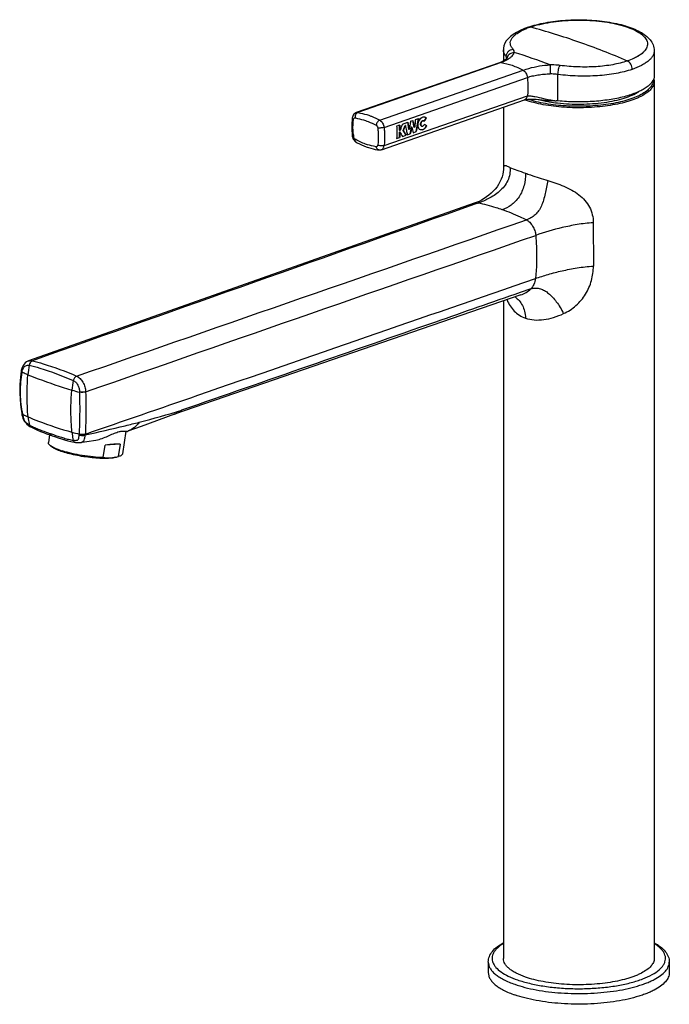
# Model space of a CAD drawing. Header units: millimetres. Extents: x -115 to 392, y -213 to 385.
# Tile 1 of 4: x -115 to 58, y -213 to 49. Entities that reach past the tile are written whole.
import ezdxf

# ---------------------------------------------------------------- set-up
doc = ezdxf.new("R2010")
doc.units = ezdxf.units.MM
doc.header["$LTSCALE"] = 23.1
doc.layers.get('0').update_dxf_attribs({"linetype": 'CONTINUOUS'})

msp = doc.modelspace()

# ---------------------------------------------------------------- linework, layer by layer
at = {"color": 7, "linetype": 'CONTINUOUS'}
for p, q in [((20.32, 46.58), (20.32, 46.58)), ((13.74, 40.58), (13.74, 37.61)), ((53.74, 40.32), (53.74, 33.72)), ((12.73, 37.15), (-25.27, 23.91)), ((53.74, 32.17), (53.74, -200.46)), ((-18.59, 14.08), (19.38, 27.32)), ((13.74, 25.36), (13.74, 9.11)), ((-26.33, 22.51), (-26.33, 22.51)), ((-13.01, 20.88), (-11.63, 21.37)), ((-11.3, 19.48), (-11.63, 21.37)), ((-10.89, 21.62), (-10.29, 21.83)), ((-9.9, 19.97), (-10.29, 21.83)), ((-9.59, 22.08), (-8.79, 22.36)), ((-9.36, 18.88), (-8.79, 22.36)), ((-7.43, 21.76), (-7.36, 21.74)), ((-7.26, 21.68), (-6.69, 22.47)), ((-6.64, 22.45), (-6.69, 22.47)), ((-14.55, 20.35), (-13.76, 20.63)), ((-13.76, 19.22), (-13.76, 20.63)), ((-13.69, 19.2), (-13.76, 19.22)), ((-13.76, 18.75), (-13.72, 18.76)), ((-13.76, 17.35), (-13.76, 18.75)), ((-13.69, 18.72), (-13.76, 18.75)), ((-13.65, 18.74), (-13.72, 18.76)), ((-13.69, 19.2), (-13.65, 19.21)), ((-13.69, 18.72), (-13.65, 18.74)), ((-12.84, 19.17), (-12.29, 20.49)), ((-12.07, 17.93), (-12.84, 19.17)), ((-12.77, 19.15), (-12.84, 19.17)), ((-12.24, 20.47), (-12.29, 20.49)), ((-11.76, 18.04), (-10.94, 18.33)), ((-11.23, 19.46), (-11.3, 19.48)), ((-11.23, 19.46), (-11.2, 19.47)), ((-10.94, 18.33), (-10.61, 20.08)), ((-10.61, 20.08), (-10.57, 20.1)), ((-10.54, 20.06), (-10.61, 20.08)), ((-10.5, 20.07), (-10.57, 20.1)), ((-10.54, 20.06), (-10.5, 20.07)), ((-10.18, 18.59), (-9.36, 18.88)), ((-9.84, 19.94), (-9.9, 19.97)), ((-9.84, 19.94), (-9.81, 19.95)), ((-7.92, 20.35), (-7.86, 20.32)), ((-6.58, 20.44), (-6.63, 20.46)), ((-26.33, 17.72), (-26.33, 17.72)), ((-25.31, 16.1), (-25.31, 16.1)), ((-14.55, 17.07), (-13.76, 17.35)), ((-13.04, 17.59), (-12.07, 17.93)), ((-19.32, 14.02), (-19.32, 14.02)), ((6.04, -0.14), (-112.13, -41.95)), ((18.41, -24.46), (-73.47, -56.06)), ((13.74, -26.07), (13.74, -200.46)), ((-114.09, -44.57), (-114.1, -44.64)), ((-114.07, -44.46), (-114.09, -44.57)), ((-113.98, -55.93), (-113.97, -55.98)), ((-113.97, -55.98), (-113.95, -56.09)), ((-113.95, -56.09), (-113.92, -56.21)), ((-113.92, -56.21), (-113.91, -56.28)), ((-82.2, -59.26), (-73.38, -56.03)), ((-73.51, -56.08), (-73.51, -56.08)), ((-111.63, -59.42), (-111.63, -59.42)), ((-85.7, -60.51), (-82.2, -59.26)), ((-106.59, -61.55), (-106.9, -63.63)), ((-86.34, -60.59), (-87.26, -66.62)), ((-86.03, -60.63), (-85.7, -60.51)), ((-105.77, -64.88), (-106.35, -64.45)), ((-92.37, -67.6), (-91.87, -64.31)), ((-87.85, -64.04), (-91.87, -64.31)), ((-87.85, -64.04), (-88.35, -67.33)), ((-88.02, -67.24), (-88.35, -67.33)), ((9.74, -201.4), (9.74, -204.21)), ((57.74, -201.4), (57.74, -204.21))]:
    msp.add_line(p, q, dxfattribs=at)
at = {"color": 9, "linetype": 'CONTINUOUS'}
for p, q in [((20.84, 46.58), (20.86, 46.59)), ((13.15, 37.19), (-24.84, 23.94)), ((14.52, 38.79), (14.52, 38.16)), ((-19.02, 21.91), (18.98, 35.16)), ((28.22, 27.02), (28.22, 34.02)), ((-17.89, 20.01), (20.11, 33.25)), ((-17.89, 15.17), (20.11, 28.41)), ((7.06, -0.08), (6.14, -0.4)), ((37.59, -5.28), (37.62, -16.78)), ((21.03, -22.83), (18.18, -23.82)), ((-111.98, -43.09), (-111.96, -43.09)), ((-111.11, -41.91), (-111.09, -41.91)), ((-99.44, -45.97), (-99.42, -45.98)), ((-100.33, -47.15), (-100.31, -47.16))]:
    msp.add_line(p, q, dxfattribs=at)
at = {"color": 7, "linetype": 'CONTINUOUS'}
for points in [[(20.32, 46.58), (19.33, 46.21), (18.19, 45.71), (17.19, 45.2), (16.33, 44.66), (15.6, 44.11), (15, 43.53), (14.52, 42.93), (14.15, 42.3), (13.9, 41.64), (13.76, 40.98), (13.74, 40.57)], [(14.78, 38.45), (14.79, 38.46), (14.79, 38.47), (14.77, 38.44), (14.73, 38.38), (14.65, 38.29), (14.54, 38.17), (14.39, 38.04), (14.2, 37.89), (13.96, 37.73), (13.67, 37.57), (13.33, 37.39), (12.93, 37.23), (12.73, 37.15)], [(19.39, 27.32), (19.87, 27.41), (20.43, 27.47), (21.07, 27.5), (21.75, 27.49), (22.48, 27.45), (23.23, 27.38), (23.99, 27.29), (24.67, 27.2)], [(-25.27, 23.91), (-25.44, 23.84), (-25.68, 23.69), (-25.89, 23.5), (-26.07, 23.26), (-26.2, 23), (-26.29, 22.71), (-26.33, 22.51)], [(-26.33, 22.51), (-26.38, 21.98), (-26.44, 21.06), (-26.46, 20.14), (-26.44, 19.2), (-26.38, 18.25), (-26.33, 17.72)], [(-26.33, 17.72), (-26.32, 17.64), (-26.26, 17.36), (-26.16, 17.08), (-26.03, 16.82), (-25.86, 16.58), (-25.67, 16.37), (-25.46, 16.19), (-25.31, 16.1)], [(-25.31, 16.1), (-25, 15.93), (-24.42, 15.63), (-23.83, 15.35), (-23.23, 15.09), (-22.63, 14.86), (-22.35, 14.76)], [(-22.35, 14.76), (-22.04, 14.65), (-21.43, 14.47), (-20.82, 14.31), (-20.21, 14.17), (-19.6, 14.06), (-19.32, 14.02)], [(-19.32, 14.02), (-19.28, 14.01), (-19.01, 14), (-18.74, 14.04), (-18.59, 14.09)], [(13.74, 9.11), (13.74, 8.85), (13.69, 8.25), (13.58, 7.6), (13.4, 6.92), (13.16, 6.23), (12.85, 5.55), (12.48, 4.89), (12.06, 4.25), (11.59, 3.64), (11.07, 3.06), (10.51, 2.51), (9.91, 2), (9.29, 1.54), (8.65, 1.11), (7.98, 0.72), (7.29, 0.37), (6.54, 0.05), (6.03, -0.14)], [(-112.13, -41.95), (-112.33, -42.03), (-112.69, -42.23), (-113.02, -42.49), (-113.32, -42.8), (-113.57, -43.16), (-113.79, -43.56), (-113.95, -43.99), (-114.07, -44.46)], [(-114.1, -44.64), (-114.31, -46.23), (-114.46, -48.23), (-114.5, -50.25), (-114.42, -52.27), (-114.23, -54.29), (-113.98, -55.93)], [(-113.91, -56.28), (-113.8, -56.72), (-113.65, -57.17), (-113.47, -57.6), (-113.23, -58.02), (-112.92, -58.41), (-112.57, -58.75), (-112.2, -59.05), (-111.8, -59.32), (-111.63, -59.42)], [(-111.63, -59.42), (-111.24, -59.63), (-110.52, -60), (-109.77, -60.33), (-109, -60.65), (-108.2, -60.96), (-107.36, -61.27), (-106.49, -61.58), (-105.86, -61.8)], [(-105.86, -61.8), (-105.24, -62.02), (-104.34, -62.32), (-103.45, -62.61), (-102.59, -62.88), (-101.74, -63.13), (-100.91, -63.35), (-100.1, -63.52), (-99.65, -63.59)], [(-99.66, -63.59), (-99.34, -63.62), (-99.04, -63.63), (-98.75, -63.63), (-98.58, -63.62)], [(-98.56, -63.61), (-96.68, -63.37), (-94.28, -62.95)]]:
    msp.add_lwpolyline(points, dxfattribs=at)
at = {"color": 9, "linetype": 'CONTINUOUS'}
for centre, radius, start, end in [((27.88, 26.35), 21.42, 109.2008, 112.219), ((-26.95, -131.37), 184.28, 70.77, 74.9617), ((-30.86, -142.6), 196.16, 66.7327, 70.7701), ((-40.89, -140.36), 189.21, 69.2584, 72.3073), ((13.67, 38.01), 1.16, 38.9091, 42.4382), ((16.43, 38.13), 1.69, 158.8204, 169.1058), ((27.38, 49.57), 23.65, 250.221, 250.7846), ((-4.13, 19.94), 22, 184.4049, 186.2391), ((-25.08, 16.5), 0.457, 234.8654, 240.6749), ((-90.92, -47.41), 21.47, 168.4143, 175.2716), ((-98.62, -47.31), 15.44, 170.9968, 171.2485), ((-79.29, -51.46), 21.47, 168.4143, 175.2716), ((-85.39, 0.35), 52.32, 252.9989, 255.3191), ((-68.69, -49.77), 29.97, 180.8185, 180.9543), ((-67.19, -49.55), 29.83, 181.135, 181.2633), ((-79.95, -50.09), 34.34, 188.89, 189.8125), ((-79.93, -50.08), 34.36, 189.8125, 190.089), ((-105.97, -41.59), 16.47, 241.7885, 243.168), ((-100.1, -53.75), 13.86, 189.7676, 189.983), ((-107.8, -55.11), 6.04, 189.9877, 191.9425), ((-105.54, -54.64), 8.35, 191.88, 194.6335), ((-147.2, 191.05), 257.44, 284.4746, 287.0875), ((-75.68, -49.75), 6.69, 289.6822, 291.7415), ((-75.72, -49.68), 6.76, 290.1638, 293.9196), ((-75.68, -49.74), 6.7, 291.7413, 292.4192), ((-173.57, 295.29), 364.96, 282.0929, 283.8016), ((-158.74, 234.56), 302.45, 283.8192, 284.5319), ((-59.23, 73.75), 142.97, 250.7769, 251.1903), ((-91.83, -29.6), 32.48, 254.2414, 257.7335), ((-105.82, -61.19), 7.09, 356.8788, 358.3847), ((-77.81, -61.98), 20.93, 178.2464, 178.3771), ((-104.38, -60.99), 7.29, 355.3635, 357.064), ((-76.32, -62.12), 20.79, 177.7772, 177.8996), ((-99.58, -62.99), 0.604, 259.1417, 262.6148)]:
    msp.add_arc(centre, radius, start, end, dxfattribs=at)
at = {"color": 7, "linetype": 'CONTINUOUS'}
for centre, radius, start, end in [((30.98, 58.31), 31.93, 255.5416, 258.5298), ((31.89, 62.62), 36.33, 258.4682, 259.3726), ((26.52, 10.03), 17.07, 84.5251, 85.8654), ((26.59, 10.83), 16.27, 84.2753, 84.5156), ((-7.35, 22.01), 0.792, 69.1242, 70.7827), ((-39.8, 18.95), 26.12, 0.5447, 1.3205), ((-38.9, 18.96), 25.21, 358.6597, 359.454), ((-34.71, 15.66), 23.78, 9.1808, 10.333), ((-30.11, 23.57), 19.89, 347.7654, 348.541), ((-38.11, 25.18), 28.04, 348.565, 349.4774), ((-33.38, 15.4), 23.98, 10.9295, 12.0671), ((-75.71, -49.7), 6.74, 289.0698, 289.3896), ((-98.86, -60.99), 2.64, 276.2837, 276.5603), ((-96.13, -43.06), 23.84, 250.8497, 252.8301), ((-91.28, -57.46), 10.3, 282.5655, 286.5419)]:
    msp.add_arc(centre, radius, start, end, dxfattribs=at)
for centre, major_axis, ratio, start_param, end_param in [((-20.68, 25.64), (18.72, 22.03), 0.453822, -1.373359, -1.33833), ((-25.79, 23.86), (9.18, 19.96), 0.628804, -1.517986, -1.453), ((-20.74, 25.62), (22.88, -11.55), 0.084319, 0.94697, 0.979237), ((-97.39, -67.14), (10.44, 2.7), 0.15236, 0.381405, 0.975428)]:
    msp.add_ellipse(centre, major_axis=major_axis, ratio=ratio, start_param=start_param, end_param=end_param, dxfattribs=at)
for points, knots in [([(20.32, 46.58), (21.04, 46.83), (22.56, 47.28), (25.85, 47.99), (30.31, 48.52), (35.79, 48.59), (40.32, 48.18), (43.73, 47.56), (46.03, 46.98), (48.1, 46.27), (49.91, 45.44), (51.43, 44.46), (52.67, 43.31), (53.39, 42.15), (53.69, 41.13), (53.74, 40.59), (53.74, 40.32)], [0, 0, 0, 0, 0.061877, 0.128844, 0.274002, 0.42603, 0.573939, 0.643116, 0.707658, 0.766853, 0.820462, 0.86893, 0.91362, 0.956714, 0.978146, 1, 1, 1, 1]), ([(53.74, 33.72), (53.74, 33.44), (53.64, 32.87), (53.22, 32.06), (52.53, 31.28), (51.61, 30.55), (50.45, 29.86), (49.07, 29.21), (47.49, 28.63), (45.06, 27.92), (41.68, 27.25), (37.32, 26.79), (32.78, 26.69), (29.73, 26.86), (28.22, 27.02)], [0, 0, 0, 0, 0.029175, 0.060959, 0.097288, 0.139281, 0.187421, 0.241758, 0.302044, 0.367826, 0.513267, 0.67201, 0.836819, 1, 1, 1, 1]), ([(53.63, 32.94), (53.65, 32.88), (53.71, 32.62), (53.74, 32.36), (53.74, 32.17)], [0, 0, 0, 0, 0.252417, 1, 1, 1, 1]), ([(28.14, 26.47), (30.2, 26.24), (34.31, 26.05), (39.37, 26.4), (43.18, 27.05), (45.68, 27.69), (47.82, 28.47), (49.09, 29.12), (49.63, 29.47)], [0, 0, 0, 0, 0.281521, 0.560224, 0.6894, 0.807364, 0.911488, 1, 1, 1, 1]), ([(19.81, 27.64), (19.78, 27.6), (19.66, 27.47), (19.51, 27.36), (19.38, 27.32)], [0, 0, 0, 0, 0.269709, 1, 1, 1, 1]), ([(20.11, 28.41), (20.08, 28.27), (20.03, 27.99), (19.89, 27.74), (19.81, 27.64)], [0, 0, 0, 0, 0.527484, 1, 1, 1, 1]), ([(24.67, 27.2), (24.8, 27.18), (25.05, 27.16), (25.56, 27.14), (26.21, 27.12), (26.98, 27.1), (27.49, 27.07), (27.75, 27.06)], [0, 0, 0, 0, 0.12215, 0.247178, 0.498724, 0.750274, 1, 1, 1, 1]), ([(25.19, 26.91), (25.43, 26.87), (26.41, 26.7), (27.4, 26.56), (28.14, 26.47)], [0, 0, 0, 0, 0.243654, 1, 1, 1, 1]), ([(-11.63, 21.36), (-11.6, 21.24), (-11.48, 20.77), (-11.38, 20.29), (-11.31, 19.93)], [0, 0, 0, 0, 0.253007, 1, 1, 1, 1]), ([(-10.89, 21.62), (-10.93, 21.26), (-11.01, 20.54), (-11.13, 19.82), (-11.2, 19.47)], [0, 0, 0, 0, 0.501666, 1, 1, 1, 1]), ([(-10.29, 21.83), (-10.26, 21.71), (-10.13, 21.24), (-10.01, 20.77), (-9.93, 20.41)], [0, 0, 0, 0, 0.253188, 1, 1, 1, 1]), ([(-9.58, 22.08), (-9.61, 21.72), (-9.66, 21.01), (-9.75, 20.3), (-9.81, 19.95)], [0, 0, 0, 0, 0.502171, 1, 1, 1, 1]), ([(-8.79, 22.35), (-8.84, 21.77), (-8.98, 20.6), (-9.22, 19.44), (-9.35, 18.88)], [0, 0, 0, 0, 0.503367, 1, 1, 1, 1]), ([(-7.68, 19.37), (-7.83, 19.31), (-8.07, 19.28), (-8.37, 19.39), (-8.63, 19.59), (-8.84, 20.01), (-8.91, 20.62), (-8.82, 21.29), (-8.57, 21.93), (-8.19, 22.45), (-7.84, 22.68), (-7.66, 22.74)], [0, 0, 0, 0, 0.10307, 0.150925, 0.199758, 0.309389, 0.441505, 0.589393, 0.739481, 0.878662, 1, 1, 1, 1]), ([(-8.13, 20.53), (-8.2, 20.66), (-8.23, 20.97), (-8.12, 21.34), (-7.94, 21.59), (-7.77, 21.72), (-7.6, 21.79), (-7.48, 21.78), (-7.43, 21.76)], [0, 0, 0, 0, 0.249466, 0.53407, 0.670988, 0.794617, 0.902784, 1, 1, 1, 1]), ([(-7.36, 21.74), (-7.43, 21.76), (-7.58, 21.77), (-7.79, 21.65), (-7.96, 21.45), (-8.09, 21.2), (-8.14, 20.92), (-8.13, 20.66), (-8.04, 20.44), (-7.92, 20.35), (-7.86, 20.32)], [0, 0, 0, 0, 0.102495, 0.21914, 0.354344, 0.501931, 0.649892, 0.785468, 0.90088, 1, 1, 1, 1]), ([(-7.66, 22.74), (-7.56, 22.78), (-7.36, 22.82), (-7.15, 22.78), (-7.06, 22.75)], [0, 0, 0, 0, 0.510307, 1, 1, 1, 1]), ([(-7.21, 21.63), (-7.22, 21.65), (-7.26, 21.69), (-7.32, 21.73), (-7.36, 21.74)], [0, 0, 0, 0, 0.259477, 1, 1, 1, 1]), ([(-7.06, 22.75), (-7.02, 22.74), (-6.86, 22.67), (-6.72, 22.55), (-6.64, 22.45)], [0, 0, 0, 0, 0.243762, 1, 1, 1, 1]), ([(-14.55, 20.35), (-14.51, 19.79), (-14.46, 18.7), (-14.51, 17.6), (-14.55, 17.07)], [0, 0, 0, 0, 0.506862, 1, 1, 1, 1]), ([(-13.75, 20.62), (-13.74, 20.53), (-13.72, 20.18), (-13.7, 19.82), (-13.69, 19.55)], [0, 0, 0, 0, 0.251278, 1, 1, 1, 1]), ([(-13.69, 18.38), (-13.69, 18.29), (-13.7, 17.94), (-13.73, 17.6), (-13.75, 17.34)], [0, 0, 0, 0, 0.252255, 1, 1, 1, 1]), ([(-13.01, 20.88), (-13.11, 20.6), (-13.31, 20.04), (-13.54, 19.49), (-13.65, 19.21)], [0, 0, 0, 0, 0.499201, 1, 1, 1, 1]), ([(-13.65, 18.74), (-13.54, 18.55), (-13.33, 18.17), (-13.13, 17.78), (-13.04, 17.59)], [0, 0, 0, 0, 0.508815, 1, 1, 1, 1]), ([(-12.77, 19.15), (-12.64, 18.95), (-12.4, 18.54), (-12.17, 18.13), (-12.06, 17.93)], [0, 0, 0, 0, 0.509347, 1, 1, 1, 1]), ([(-12.24, 20.47), (-12.14, 20.06), (-11.95, 19.26), (-11.82, 18.44), (-11.76, 18.04)], [0, 0, 0, 0, 0.509251, 1, 1, 1, 1]), ([(-10.5, 20.07), (-10.44, 19.82), (-10.32, 19.33), (-10.22, 18.83), (-10.18, 18.59)], [0, 0, 0, 0, 0.50713, 1, 1, 1, 1]), ([(-7.92, 20.35), (-7.97, 20.36), (-8.05, 20.41), (-8.11, 20.49), (-8.13, 20.53)], [0, 0, 0, 0, 0.479882, 1, 1, 1, 1]), ([(-7.86, 20.32), (-7.8, 20.3), (-7.67, 20.3), (-7.47, 20.39), (-7.3, 20.56), (-7.21, 20.7), (-7.17, 20.78)], [0, 0, 0, 0, 0.20189, 0.434426, 0.704238, 1, 1, 1, 1]), ([(-7.68, 19.37), (-7.57, 19.4), (-7.11, 19.64), (-6.79, 20.09), (-6.63, 20.46)], [0, 0, 0, 0, 0.222155, 1, 1, 1, 1]), ([(-6.58, 20.44), (-6.71, 20.19), (-7.01, 19.75), (-7.45, 19.44), (-7.68, 19.37)], [0, 0, 0, 0, 0.537104, 1, 1, 1, 1]), ([(-94.28, -62.95), (-93.72, -62.84), (-92.65, -62.54), (-91.14, -61.92), (-89.77, -61.28), (-88.7, -60.85), (-87.92, -60.65), (-87.44, -60.57), (-87.03, -60.54), (-86.69, -60.55), (-86.43, -60.58), (-86.25, -60.6), (-86.15, -60.62), (-86.09, -60.63), (-86.06, -60.63), (-86.04, -60.64), (-86.03, -60.63)], [0, 0, 0, 0, 0.195447, 0.384508, 0.562255, 0.718031, 0.78373, 0.840185, 0.887543, 0.926275, 0.956779, 0.979238, 0.987454, 0.993652, 0.997825, 1, 1, 1, 1]), ([(-106.35, -64.45), (-106.45, -64.38), (-106.6, -64.25), (-106.79, -64.05), (-106.9, -63.84), (-106.91, -63.7), (-106.9, -63.63)], [0, 0, 0, 0, 0.329479, 0.597988, 0.814817, 1, 1, 1, 1]), ([(-105.28, -65.06), (-105.48, -64.96), (-105.85, -64.78), (-106.2, -64.56), (-106.35, -64.45)], [0, 0, 0, 0, 0.548444, 1, 1, 1, 1]), ([(-103.54, -65.94), (-103.98, -65.78), (-104.61, -65.54), (-105.35, -65.16), (-105.64, -64.98), (-105.77, -64.88)], [0, 0, 0, 0, 0.574053, 0.806506, 1, 1, 1, 1]), ([(-103.95, -65.59), (-104.07, -65.54), (-104.52, -65.38), (-104.96, -65.2), (-105.28, -65.06)], [0, 0, 0, 0, 0.270026, 1, 1, 1, 1]), ([(-88.71, -67.47), (-88.87, -67.53), (-89.23, -67.62), (-90.11, -67.77), (-91.46, -67.85), (-93.3, -67.81), (-95.37, -67.65), (-97.54, -67.37), (-99.69, -66.98), (-101.7, -66.51), (-102.96, -66.14), (-103.54, -65.94)], [0, 0, 0, 0, 0.033963, 0.075102, 0.177346, 0.302012, 0.442401, 0.590684, 0.738502, 0.877512, 1, 1, 1, 1]), ([(-92.37, -67.6), (-93.27, -67.57), (-95.12, -67.44), (-97.9, -67.07), (-100.61, -66.55), (-102.35, -66.1), (-103.17, -65.84)], [0, 0, 0, 0, 0.245177, 0.507646, 0.766203, 1, 1, 1, 1]), ([(-89.04, -67.51), (-89.6, -67.64), (-90.71, -67.78), (-91.83, -67.7), (-92.37, -67.6)], [0, 0, 0, 0, 0.509963, 1, 1, 1, 1]), ([(-87.26, -66.62), (-87.27, -66.68), (-87.32, -66.81), (-87.49, -66.98), (-87.73, -67.12), (-87.92, -67.2), (-88.02, -67.24)], [0, 0, 0, 0, 0.185099, 0.401869, 0.670405, 1, 1, 1, 1]), ([(9.74, -201.4), (9.74, -201.15), (9.79, -200.65), (10.09, -199.66), (10.82, -198.49), (12.11, -197.29), (13.15, -196.62), (13.72, -196.3)], [0, 0, 0, 0, 0.111257, 0.222333, 0.454002, 0.71022, 1, 1, 1, 1]), ([(53.76, -196.29), (54.33, -196.61), (55.37, -197.28), (56.66, -198.49), (57.4, -199.66), (57.69, -200.65), (57.74, -201.15), (57.74, -201.4)], [0, 0, 0, 0, 0.289889, 0.545874, 0.77789, 0.888971, 1, 1, 1, 1]), ([(19.6, -205.39), (18.75, -205.1), (17.55, -204.61), (16.13, -203.79), (15.28, -203.18), (14.61, -202.53), (14.12, -201.86), (13.81, -201.17), (13.74, -200.69), (13.74, -200.46)], [0, 0, 0, 0, 0.33454, 0.479047, 0.608079, 0.722353, 0.823527, 0.914573, 1, 1, 1, 1]), ([(53.74, -200.46), (53.74, -200.64), (53.71, -200.99), (53.47, -201.7), (52.87, -202.59), (51.77, -203.54), (50.6, -204.24), (49.49, -204.77), (48.54, -205.16), (47.52, -205.53), (46.01, -205.99), (43.97, -206.48), (41.35, -206.94), (38.57, -207.26), (34.72, -207.49), (29.93, -207.41), (25.3, -206.85), (21.89, -206.11), (20.33, -205.65), (19.6, -205.39)], [0, 0, 0, 0, 0.014026, 0.028583, 0.060961, 0.099781, 0.146097, 0.172138, 0.200042, 0.229738, 0.261126, 0.328501, 0.401077, 0.477569, 0.556565, 0.716021, 0.867476, 0.936728, 1, 1, 1, 1]), ([(9.74, -204.21), (9.74, -204.49), (9.83, -205.06), (10.19, -205.89), (10.78, -206.69), (11.59, -207.47), (12.61, -208.2), (14.31, -209.18), (15.75, -209.77), (16.77, -210.13)], [0, 0, 0, 0, 0.085427, 0.176475, 0.277644, 0.391924, 0.520958, 0.665458, 1, 1, 1, 1]), ([(57.74, -204.21), (57.74, -204.42), (57.7, -204.84), (57.42, -205.7), (56.7, -206.76), (55.38, -207.9), (53.97, -208.74), (52.64, -209.38), (51.51, -209.85), (50.27, -210.29), (48.46, -210.84), (46.01, -211.44), (42.88, -211.98), (39.54, -212.36), (34.91, -212.64), (29.17, -212.54), (23.61, -211.88), (19.52, -210.99), (17.65, -210.44), (16.77, -210.13)], [0, 0, 0, 0, 0.014026, 0.028583, 0.06096, 0.09978, 0.146096, 0.172138, 0.200043, 0.229737, 0.261127, 0.328501, 0.401077, 0.477569, 0.556565, 0.716021, 0.867477, 0.936725, 1, 1, 1, 1])]:
    msp.add_open_spline(points, degree=3, knots=knots, dxfattribs=at)
at = {"color": 9, "linetype": 'CONTINUOUS'}
for points, knots in [([(20.86, 46.59), (21.69, 46.88), (23.47, 47.38), (26.3, 47.93), (29.38, 48.3), (32.59, 48.47), (35.85, 48.44), (39.03, 48.21), (42.04, 47.79), (44.79, 47.19), (47.19, 46.43), (49.17, 45.54), (50.48, 44.66), (51.24, 43.9), (51.64, 43.34), (51.89, 42.76), (51.98, 42.17), (51.92, 41.58), (51.71, 41), (51.35, 40.44), (50.64, 39.66), (49.95, 39.18), (49.45, 38.89)], [0, 0, 0, 0, 0.069554, 0.146712, 0.229468, 0.315536, 0.402481, 0.487825, 0.569164, 0.644281, 0.711279, 0.768751, 0.816061, 0.836097, 0.854026, 0.87032, 0.885663, 0.900901, 0.916899, 0.934387, 0.953889, 1, 1, 1, 1]), ([(16.31, 40.77), (16.12, 40.98), (15.8, 41.41), (15.55, 42.15), (15.61, 42.91), (15.96, 43.64), (16.57, 44.33), (17.42, 45), (18.51, 45.63), (19.34, 46), (19.78, 46.18)], [0, 0, 0, 0, 0.109587, 0.205044, 0.296638, 0.396143, 0.512634, 0.65112, 0.813566, 1, 1, 1, 1]), ([(20.32, 46.58), (20.4, 46.61), (20.59, 46.64), (20.77, 46.61), (20.86, 46.59)], [0, 0, 0, 0, 0.48711, 1, 1, 1, 1]), ([(14.52, 38.79), (14.29, 39.06), (13.9, 39.6), (13.74, 40.27), (13.74, 40.57)], [0, 0, 0, 0, 0.53525, 1, 1, 1, 1]), ([(14.52, 38.79), (14.52, 39.03), (14.61, 39.51), (15.01, 40.14), (15.59, 40.59), (16.07, 40.74), (16.31, 40.77)], [0, 0, 0, 0, 0.244641, 0.496538, 0.750424, 1, 1, 1, 1]), ([(16.62, 39.89), (16.59, 39.81), (16.52, 39.64), (16.34, 39.29), (15.99, 38.85), (15.43, 38.35), (14.98, 38.06), (14.74, 37.92)], [0, 0, 0, 0, 0.093537, 0.19555, 0.426546, 0.695239, 1, 1, 1, 1]), ([(14.86, 38.74), (14.93, 38.91), (15.11, 39.23), (15.53, 39.6), (16.05, 39.84), (16.43, 39.89), (16.62, 39.89)], [0, 0, 0, 0, 0.243988, 0.491908, 0.744262, 1, 1, 1, 1]), ([(16.62, 39.89), (16.63, 40.04), (16.6, 40.37), (16.42, 40.64), (16.31, 40.77)], [0, 0, 0, 0, 0.47092, 1, 1, 1, 1]), ([(53.74, 40.32), (53.74, 40.09), (53.67, 39.62), (53.37, 38.92), (52.88, 38.26), (52.2, 37.61), (51.36, 37), (49.94, 36.18), (48.74, 35.69), (47.89, 35.39)], [0, 0, 0, 0, 0.085427, 0.176475, 0.277642, 0.391919, 0.520968, 0.665468, 1, 1, 1, 1]), ([(13.15, 37.19), (13.12, 37.19), (12.97, 37.21), (12.83, 37.19), (12.73, 37.15)], [0, 0, 0, 0, 0.258228, 1, 1, 1, 1]), ([(14.74, 37.92), (14.62, 37.85), (14.11, 37.56), (13.57, 37.33), (13.15, 37.19)], [0, 0, 0, 0, 0.235456, 1, 1, 1, 1]), ([(13.15, 37.19), (14.14, 37.04), (16.16, 36.52), (18.04, 35.67), (18.98, 35.16)], [0, 0, 0, 0, 0.484889, 1, 1, 1, 1]), ([(14.65, 38.62), (14.64, 38.63), (14.62, 38.67), (14.59, 38.71), (14.57, 38.74)], [0, 0, 0, 0, 0.241677, 1, 1, 1, 1]), ([(14.74, 38.39), (14.74, 38.41), (14.72, 38.49), (14.68, 38.57), (14.65, 38.62)], [0, 0, 0, 0, 0.239417, 1, 1, 1, 1]), ([(18.98, 35.16), (19.49, 35.34), (21.8, 36.08), (24.23, 36.52), (26.12, 36.58)], [0, 0, 0, 0, 0.221784, 1, 1, 1, 1]), ([(28.78, 36.42), (28.56, 36.45), (27.68, 36.54), (26.79, 36.58), (26.12, 36.58)], [0, 0, 0, 0, 0.246406, 1, 1, 1, 1]), ([(26.12, 36.58), (26.14, 36.45), (26.16, 36.12), (26.17, 35.56), (26.18, 34.89), (26.18, 34.41), (26.18, 34.17)], [0, 0, 0, 0, 0.162042, 0.407724, 0.701318, 1, 1, 1, 1]), ([(46.62, 37.61), (45.38, 37.18), (42.63, 36.51), (38.23, 36.02), (33.54, 35.97), (30.36, 36.22), (28.78, 36.42)], [0, 0, 0, 0, 0.219565, 0.469292, 0.734839, 1, 1, 1, 1]), ([(48.76, 38.51), (48.6, 38.42), (47.9, 38.09), (47.18, 37.81), (46.62, 37.61)], [0, 0, 0, 0, 0.234476, 1, 1, 1, 1]), ([(47.89, 35.39), (47.89, 35.63), (47.82, 36.1), (47.55, 36.74), (47.16, 37.28), (46.8, 37.53), (46.62, 37.61)], [0, 0, 0, 0, 0.260366, 0.526647, 0.778283, 1, 1, 1, 1]), ([(49.45, 38.89), (49.4, 38.86), (49.17, 38.72), (48.94, 38.6), (48.76, 38.51)], [0, 0, 0, 0, 0.242927, 1, 1, 1, 1]), ([(18.98, 35.16), (19.29, 34.99), (19.83, 34.39), (20.07, 33.65), (20.11, 33.25)], [0, 0, 0, 0, 0.473999, 1, 1, 1, 1]), ([(20.11, 33.25), (20.54, 33.4), (21.46, 33.66), (22.93, 33.94), (24.24, 34.1), (25.33, 34.17), (25.89, 34.18), (26.18, 34.17)], [0, 0, 0, 0, 0.221398, 0.466204, 0.727687, 0.862942, 1, 1, 1, 1]), ([(28.22, 34.02), (28.05, 34.04), (27.37, 34.12), (26.69, 34.16), (26.18, 34.17)], [0, 0, 0, 0, 0.246577, 1, 1, 1, 1]), ([(28.22, 34.02), (28.22, 34.26), (28.26, 34.74), (28.38, 35.42), (28.52, 35.92), (28.67, 36.25), (28.74, 36.37), (28.78, 36.42)], [0, 0, 0, 0, 0.290096, 0.578739, 0.825828, 0.923402, 1, 1, 1, 1]), ([(47.89, 35.39), (46.51, 34.91), (43.48, 34.17), (38.64, 33.61), (33.47, 33.54), (29.96, 33.8), (28.22, 34.02)], [0, 0, 0, 0, 0.219611, 0.469231, 0.734716, 1, 1, 1, 1]), ([(53.74, 32.17), (53.74, 32), (53.71, 31.65), (53.47, 30.93), (52.87, 30.05), (51.77, 29.1), (50.6, 28.39), (49.49, 27.86), (48.54, 27.47), (47.52, 27.11), (46.01, 26.64), (43.97, 26.15), (41.35, 25.69), (38.57, 25.38), (34.72, 25.15), (29.93, 25.23), (25.3, 25.78), (21.89, 26.52), (20.33, 26.98), (19.6, 27.24)], [0, 0, 0, 0, 0.014026, 0.028583, 0.060961, 0.09978, 0.146096, 0.172138, 0.200042, 0.229738, 0.261127, 0.328501, 0.401077, 0.477569, 0.556565, 0.716021, 0.86748, 0.936721, 1, 1, 1, 1]), ([(20.11, 33.25), (20.15, 32.84), (20.28, 31.23), (20.24, 29.6), (20.11, 28.41)], [0, 0, 0, 0, 0.256795, 1, 1, 1, 1]), ([(53.44, 32.51), (53.45, 32.34), (53.42, 32), (53.21, 31.3), (52.65, 30.44), (51.61, 29.5), (50.21, 28.64), (48.48, 27.86), (46.43, 27.17), (44.12, 26.58), (40.67, 25.96), (36.05, 25.54), (30.46, 25.58), (25.9, 26.09), (22.53, 26.77), (20.97, 27.21), (20.24, 27.45)], [0, 0, 0, 0, 0.014021, 0.028505, 0.060544, 0.098844, 0.144538, 0.197805, 0.258234, 0.325032, 0.397142, 0.552125, 0.712005, 0.864936, 0.935321, 1, 1, 1, 1]), ([(20.11, 28.42), (20.42, 28.41), (21.08, 28.35), (22.5, 28.12), (23.61, 27.86), (24.38, 27.69)], [0, 0, 0, 0, 0.214043, 0.454766, 1, 1, 1, 1]), ([(24.38, 27.69), (24.93, 27.56), (25.76, 27.37), (26.75, 27.18), (27.32, 27.1), (27.61, 27.07), (27.75, 27.06)], [0, 0, 0, 0, 0.494166, 0.747654, 0.874324, 1, 1, 1, 1]), ([(-25.26, 23.64), (-25.28, 23.62), (-25.34, 23.53), (-25.4, 23.44), (-25.43, 23.37)], [0, 0, 0, 0, 0.243511, 1, 1, 1, 1]), ([(-25.27, 23.91), (-25.23, 23.92), (-25.1, 23.96), (-24.95, 23.96), (-24.84, 23.94)], [0, 0, 0, 0, 0.24571, 1, 1, 1, 1]), ([(-24.84, 23.94), (-24.88, 23.93), (-25.04, 23.86), (-25.18, 23.74), (-25.26, 23.64)], [0, 0, 0, 0, 0.235137, 1, 1, 1, 1]), ([(-24.84, 23.94), (-24.61, 23.9), (-23.63, 23.72), (-22.67, 23.45), (-21.96, 23.2)], [0, 0, 0, 0, 0.243353, 1, 1, 1, 1]), ([(-26.33, 22.51), (-26.33, 22.48), (-26.32, 22.4), (-26.25, 22.29), (-26.14, 22.19), (-26.05, 22.13), (-26, 22.1)], [0, 0, 0, 0, 0.192579, 0.414571, 0.682419, 1, 1, 1, 1]), ([(-26.07, 18.25), (-26.09, 18.58), (-26.16, 19.86), (-26.11, 21.15), (-26, 22.1)], [0, 0, 0, 0, 0.255671, 1, 1, 1, 1]), ([(-26, 22.1), (-25.99, 22.16), (-25.97, 22.28), (-25.87, 22.43), (-25.74, 22.52), (-25.63, 22.52), (-25.58, 22.51)], [0, 0, 0, 0, 0.29111, 0.544986, 0.772532, 1, 1, 1, 1]), ([(-25.43, 23.37), (-25.46, 23.3), (-25.57, 23.03), (-25.61, 22.73), (-25.58, 22.51)], [0, 0, 0, 0, 0.248229, 1, 1, 1, 1]), ([(-25.58, 22.51), (-25.35, 22.48), (-24.41, 22.3), (-23.49, 22.04), (-22.81, 21.8)], [0, 0, 0, 0, 0.243284, 1, 1, 1, 1]), ([(-22.81, 21.8), (-22.57, 21.72), (-21.6, 21.36), (-20.67, 20.92), (-19.98, 20.56)], [0, 0, 0, 0, 0.243253, 1, 1, 1, 1]), ([(-21.96, 23.2), (-21.71, 23.12), (-20.71, 22.75), (-19.74, 22.29), (-19.02, 21.91)], [0, 0, 0, 0, 0.243298, 1, 1, 1, 1]), ([(-19.02, 21.91), (-19.14, 21.87), (-19.38, 21.72), (-19.66, 21.4), (-19.88, 21), (-19.96, 20.71), (-19.98, 20.56)], [0, 0, 0, 0, 0.219748, 0.474353, 0.742961, 1, 1, 1, 1]), ([(-19.02, 21.91), (-18.7, 21.74), (-18.17, 21.15), (-17.93, 20.4), (-17.89, 20.01)], [0, 0, 0, 0, 0.474523, 1, 1, 1, 1]), ([(-19.98, 20.56), (-19.92, 20.53), (-19.7, 20.35), (-19.58, 20.07), (-19.56, 19.85)], [0, 0, 0, 0, 0.229058, 1, 1, 1, 1]), ([(-17.89, 20.01), (-18.01, 19.96), (-18.29, 19.9), (-18.72, 19.84), (-19.15, 19.82), (-19.43, 19.83), (-19.56, 19.85)], [0, 0, 0, 0, 0.233897, 0.503201, 0.770828, 1, 1, 1, 1]), ([(-19.56, 19.85), (-19.52, 19.46), (-19.41, 17.95), (-19.44, 16.42), (-19.56, 15.3)], [0, 0, 0, 0, 0.257174, 1, 1, 1, 1]), ([(-17.89, 20.01), (-17.85, 19.59), (-17.73, 17.98), (-17.76, 16.36), (-17.89, 15.17)], [0, 0, 0, 0, 0.257148, 1, 1, 1, 1]), ([(-26.33, 17.72), (-26.32, 17.67), (-26.24, 17.61), (-26.13, 17.57), (-26.05, 17.56), (-26, 17.55)], [0, 0, 0, 0, 0.355395, 0.639659, 1, 1, 1, 1]), ([(-26, 17.55), (-25.99, 17.4), (-25.89, 17.13), (-25.7, 16.9), (-25.58, 16.84)], [0, 0, 0, 0, 0.527088, 1, 1, 1, 1]), ([(-25.35, 16.12), (-25.44, 16.19), (-25.59, 16.43), (-25.6, 16.7), (-25.58, 16.84)], [0, 0, 0, 0, 0.446745, 1, 1, 1, 1]), ([(-22.81, 15.58), (-23.04, 15.66), (-23.99, 16.02), (-24.91, 16.46), (-25.58, 16.84)], [0, 0, 0, 0, 0.2454, 1, 1, 1, 1]), ([(-19.98, 14.88), (-20.22, 14.92), (-21.17, 15.08), (-22.11, 15.34), (-22.81, 15.58)], [0, 0, 0, 0, 0.246415, 1, 1, 1, 1]), ([(-19.98, 14.88), (-19.93, 14.88), (-19.82, 14.88), (-19.68, 14.97), (-19.59, 15.12), (-19.56, 15.24), (-19.56, 15.3)], [0, 0, 0, 0, 0.232266, 0.461623, 0.7134, 1, 1, 1, 1]), ([(-19.32, 14.02), (-19.4, 14.03), (-19.57, 14.09), (-19.77, 14.29), (-19.92, 14.56), (-19.96, 14.77), (-19.98, 14.88)], [0, 0, 0, 0, 0.216389, 0.450917, 0.712636, 1, 1, 1, 1]), ([(-17.89, 15.17), (-18.01, 15.12), (-18.29, 15.07), (-18.72, 15.07), (-19.16, 15.14), (-19.43, 15.24), (-19.56, 15.3)], [0, 0, 0, 0, 0.228708, 0.491888, 0.759396, 1, 1, 1, 1]), ([(-18.59, 14.09), (-18.49, 14.12), (-18.31, 14.22), (-18.1, 14.47), (-17.95, 14.8), (-17.9, 15.04), (-17.89, 15.17)], [0, 0, 0, 0, 0.221559, 0.457038, 0.715664, 1, 1, 1, 1]), ([(15.5, 9.39), (15.56, 8.79), (15.52, 7.58), (14.97, 5.85), (13.99, 4.31), (12.73, 3.01), (11.31, 1.96), (9.45, 0.87), (8, 0.25), (7.06, -0.08)], [0, 0, 0, 0, 0.130819, 0.262129, 0.394531, 0.526894, 0.656529, 0.780263, 1, 1, 1, 1]), ([(19.6, 7.84), (19.6, 6.75), (19.43, 5.09), (18.73, 3), (17.96, 1.55), (16.97, 0.32), (15.53, -0.93), (14.28, -1.57), (13.45, -1.86)], [0, 0, 0, 0, 0.265109, 0.40193, 0.536587, 0.664602, 0.783959, 1, 1, 1, 1]), ([(15.5, 9.39), (15.36, 9.45), (15.09, 9.56), (14.72, 9.71), (14.41, 9.8), (14.16, 9.84), (13.95, 9.81), (13.81, 9.65), (13.75, 9.41), (13.74, 9.22), (13.74, 9.11)], [0, 0, 0, 0, 0.200009, 0.368946, 0.505101, 0.609569, 0.68937, 0.76468, 0.862835, 1, 1, 1, 1]), ([(15.5, 9.39), (16.09, 9.14), (17.45, 8.6), (18.82, 8.11), (19.6, 7.84)], [0, 0, 0, 0, 0.435881, 1, 1, 1, 1]), ([(19.6, 7.84), (20.05, 7.68), (22.02, 7.01), (24, 6.37), (25.54, 5.89)], [0, 0, 0, 0, 0.227323, 1, 1, 1, 1]), ([(25.54, 5.89), (25.29, 4.74), (24.98, 2.99), (24.43, 0.74), (23.87, -0.81), (23.14, -2.14), (22.2, -3.22), (21.09, -4.02), (20.27, -4.39), (19.84, -4.54)], [0, 0, 0, 0, 0.282103, 0.423475, 0.554768, 0.674451, 0.785384, 0.892414, 1, 1, 1, 1]), ([(25.54, 5.89), (26.24, 5.67), (27.67, 5.21), (29.8, 4.41), (31.87, 3.42), (33.78, 2.2), (35.41, 0.68), (36.65, -1.12), (37.42, -3.14), (37.59, -4.57), (37.59, -5.28)], [0, 0, 0, 0, 0.125404, 0.254367, 0.384289, 0.512535, 0.637371, 0.758983, 0.879151, 1, 1, 1, 1]), ([(6.04, -0.14), (6.2, -0.08), (6.54, -0.01), (6.89, -0.04), (7.06, -0.08)], [0, 0, 0, 0, 0.489444, 1, 1, 1, 1]), ([(13.45, -1.86), (12.92, -1.68), (10.82, -0.98), (8.67, -0.42), (7.06, -0.08)], [0, 0, 0, 0, 0.254011, 1, 1, 1, 1]), ([(19.84, -4.54), (19.32, -4.28), (17.23, -3.29), (15.08, -2.43), (13.45, -1.86)], [0, 0, 0, 0, 0.254202, 1, 1, 1, 1]), ([(19.84, -4.54), (20.18, -4.7), (20.81, -5.18), (21.56, -6.16), (22.1, -7.34), (22.28, -8.2), (22.32, -8.64)], [0, 0, 0, 0, 0.222879, 0.472523, 0.736968, 1, 1, 1, 1]), ([(37.59, -5.28), (36.15, -5.38), (33.37, -5.73), (28.25, -6.77), (24.62, -7.84), (22.32, -8.64)], [0, 0, 0, 0, 0.27704, 0.534511, 1, 1, 1, 1]), ([(22.32, -8.64), (22.41, -9.61), (22.66, -13.42), (22.55, -17.26), (22.23, -20.08)], [0, 0, 0, 0, 0.256628, 1, 1, 1, 1]), ([(22.23, -20.08), (23.35, -19.69), (25.69, -18.95), (29.38, -18), (33.38, -17.22), (36.17, -16.88), (37.62, -16.78)], [0, 0, 0, 0, 0.225259, 0.465924, 0.723695, 1, 1, 1, 1]), ([(29.72, -29.4), (30.91, -28.86), (33.15, -27.41), (35.7, -24.34), (37.27, -20.69), (37.62, -18.08), (37.62, -16.78)], [0, 0, 0, 0, 0.249391, 0.501685, 0.752811, 1, 1, 1, 1]), ([(-97.09, -61.36), (-87.15, -57.93), (-47.37, -44.18), (-7.6, -30.42), (22.23, -20.08)], [0, 0, 0, 0, 0.249948, 1, 1, 1, 1]), ([(22.23, -20.08), (22.17, -20.62), (21.93, -21.62), (21.37, -22.5), (21.03, -22.83)], [0, 0, 0, 0, 0.533356, 1, 1, 1, 1]), ([(18.41, -24.46), (18.9, -24.29), (19.84, -23.84), (20.65, -23.19), (21.03, -22.83)], [0, 0, 0, 0, 0.493125, 1, 1, 1, 1]), ([(21.03, -22.83), (21.46, -22.69), (22.33, -22.54), (23.59, -22.76), (24.73, -23.29), (25.79, -24.06), (26.83, -25.05), (28.25, -26.77), (29.17, -28.29), (29.72, -29.4)], [0, 0, 0, 0, 0.115508, 0.218716, 0.321774, 0.431596, 0.552116, 0.68612, 1, 1, 1, 1]), ([(18.18, -23.82), (10.7, -26.43), (-19.21, -36.84), (-49.12, -47.24), (-71.56, -55.02)], [0, 0, 0, 0, 0.250062, 1, 1, 1, 1]), ([(14.71, -25.74), (14.93, -26.29), (15.47, -27.36), (16.57, -28.76), (17.96, -29.88), (19.04, -30.39), (19.6, -30.59)], [0, 0, 0, 0, 0.25284, 0.500254, 0.747203, 1, 1, 1, 1]), ([(16.89, -24.99), (17.27, -25.26), (18, -25.95), (18.85, -27.24), (19.45, -28.81), (19.6, -29.98), (19.6, -30.59)], [0, 0, 0, 0, 0.221708, 0.45854, 0.716026, 1, 1, 1, 1]), ([(19.6, -30.59), (20.34, -30.85), (21.97, -31.17), (24.51, -31.06), (27.14, -30.46), (28.86, -29.79), (29.72, -29.4)], [0, 0, 0, 0, 0.226619, 0.46953, 0.728311, 1, 1, 1, 1]), ([(-113.87, -44.89), (-113.86, -44.82), (-113.8, -44.52), (-113.7, -44.23), (-113.6, -44.03)], [0, 0, 0, 0, 0.260211, 1, 1, 1, 1]), ([(-113.6, -44.03), (-113.52, -43.86), (-113.32, -43.56), (-112.92, -43.21), (-112.46, -43.03), (-112.13, -43.05), (-111.98, -43.09)], [0, 0, 0, 0, 0.279439, 0.532873, 0.767757, 1, 1, 1, 1]), ([(-112.13, -41.95), (-111.97, -41.9), (-111.63, -41.83), (-111.28, -41.87), (-111.11, -41.91)], [0, 0, 0, 0, 0.4948, 1, 1, 1, 1]), ([(-111.11, -41.91), (-111.34, -41.98), (-111.75, -42.33), (-111.94, -42.82), (-111.98, -43.09)], [0, 0, 0, 0, 0.466086, 1, 1, 1, 1]), ([(-111.09, -41.91), (-111.32, -41.98), (-111.73, -42.34), (-111.92, -42.83), (-111.96, -43.09)], [0, 0, 0, 0, 0.465979, 1, 1, 1, 1]), ([(-111.96, -43.09), (-111.02, -43.32), (-107.06, -44.41), (-103.21, -45.88), (-100.33, -47.15)], [0, 0, 0, 0, 0.233985, 1, 1, 1, 1]), ([(-111.09, -41.91), (-110.16, -42.15), (-106.19, -43.26), (-102.33, -44.72), (-99.44, -45.97)], [0, 0, 0, 0, 0.234267, 1, 1, 1, 1]), ([(-113.88, -55.39), (-114.15, -53.66), (-114.42, -50.17), (-114.15, -46.68), (-113.88, -44.96)], [0, 0, 0, 0, 0.502542, 1, 1, 1, 1]), ([(-114.1, -44.64), (-114.1, -44.65), (-114.1, -44.73), (-114.06, -44.8), (-114.02, -44.84)], [0, 0, 0, 0, 0.220626, 1, 1, 1, 1]), ([(-114.09, -44.57), (-114.09, -44.6), (-114.08, -44.67), (-114.01, -44.79), (-113.92, -44.86), (-113.87, -44.89)], [0, 0, 0, 0, 0.191616, 0.538695, 1, 1, 1, 1]), ([(-114.02, -44.84), (-114.02, -44.85), (-113.99, -44.87), (-113.97, -44.89), (-113.95, -44.91)], [0, 0, 0, 0, 0.236316, 1, 1, 1, 1]), ([(-112.32, -45.64), (-112.46, -45.58), (-112.98, -45.37), (-113.5, -45.14), (-113.88, -44.96)], [0, 0, 0, 0, 0.259897, 1, 1, 1, 1]), ([(-112.28, -56.81), (-112.37, -55.9), (-112.63, -52.18), (-112.55, -48.44), (-112.32, -45.64)], [0, 0, 0, 0, 0.244211, 1, 1, 1, 1]), ([(-112.32, -45.64), (-111.42, -46), (-107.58, -47.47), (-103.69, -48.77), (-100.69, -49.69)], [0, 0, 0, 0, 0.237147, 1, 1, 1, 1]), ([(-99.44, -45.97), (-99.65, -46.06), (-100.04, -46.42), (-100.26, -46.89), (-100.33, -47.15)], [0, 0, 0, 0, 0.458983, 1, 1, 1, 1]), ([(-99.42, -45.98), (-99.63, -46.07), (-100.02, -46.43), (-100.24, -46.89), (-100.31, -47.16)], [0, 0, 0, 0, 0.458887, 1, 1, 1, 1]), ([(-99.42, -45.98), (-99.08, -46.14), (-98.42, -46.61), (-97.68, -47.61), (-97.18, -48.82), (-97.04, -49.7), (-97.02, -50.14)], [0, 0, 0, 0, 0.224374, 0.472343, 0.735651, 1, 1, 1, 1]), ([(-100.31, -47.16), (-100.06, -47.27), (-99.58, -47.61), (-99.07, -48.35), (-98.74, -49.24), (-98.66, -49.88), (-98.66, -50.2)], [0, 0, 0, 0, 0.225431, 0.47328, 0.735909, 1, 1, 1, 1]), ([(-100.65, -60.86), (-100.74, -59.95), (-101, -56.24), (-100.92, -52.5), (-100.69, -49.69)], [0, 0, 0, 0, 0.244211, 1, 1, 1, 1]), ([(-98.66, -50.27), (-98.63, -51.23), (-98.57, -54.92), (-98.62, -58.61), (-98.73, -61.34)], [0, 0, 0, 0, 0.260535, 1, 1, 1, 1]), ([(-97.02, -50.14), (-97.28, -50.2), (-97.83, -50.24), (-98.38, -50.23), (-98.66, -50.2)], [0, 0, 0, 0, 0.485422, 1, 1, 1, 1]), ([(-97.02, -50.21), (-97.14, -50.23), (-97.4, -50.27), (-97.95, -50.31), (-98.38, -50.3), (-98.66, -50.27)], [0, 0, 0, 0, 0.224792, 0.485775, 1, 1, 1, 1]), ([(-97.02, -50.21), (-97, -51.17), (-96.94, -54.87), (-96.99, -58.58), (-97.09, -61.32)], [0, 0, 0, 0, 0.260286, 1, 1, 1, 1]), ([(-113.98, -55.93), (-113.97, -55.95), (-113.95, -56), (-113.87, -56.06), (-113.8, -56.09), (-113.76, -56.1)], [0, 0, 0, 0, 0.192666, 0.539313, 1, 1, 1, 1]), ([(-113.97, -55.98), (-113.96, -56), (-113.94, -56.05), (-113.87, -56.11), (-113.79, -56.14), (-113.75, -56.15)], [0, 0, 0, 0, 0.193271, 0.540132, 1, 1, 1, 1]), ([(-113.71, -56.36), (-113.74, -56.35), (-113.82, -56.32), (-113.91, -56.27), (-113.92, -56.21)], [0, 0, 0, 0, 0.332752, 1, 1, 1, 1]), ([(-113.62, -56.75), (-113.59, -56.87), (-113.51, -57.12), (-113.38, -57.48), (-113.2, -57.83), (-112.97, -58.13), (-112.71, -58.38), (-112.37, -58.65), (-112.1, -58.83), (-111.92, -58.93)], [0, 0, 0, 0, 0.13396, 0.270165, 0.408333, 0.540786, 0.663412, 0.779239, 1, 1, 1, 1]), ([(-112.28, -56.81), (-112.38, -56.77), (-112.76, -56.6), (-113.13, -56.42), (-113.41, -56.29)], [0, 0, 0, 0, 0.25572, 1, 1, 1, 1]), ([(-112.28, -56.81), (-112.26, -56.99), (-112.18, -57.71), (-112.05, -58.41), (-111.92, -58.93)], [0, 0, 0, 0, 0.256012, 1, 1, 1, 1]), ([(-112.28, -56.81), (-111.38, -57.19), (-107.57, -58.73), (-103.66, -60.01), (-100.65, -60.86)], [0, 0, 0, 0, 0.238739, 1, 1, 1, 1]), ([(-73.13, -55.93), (-72.99, -55.88), (-72.44, -55.63), (-71.92, -55.3), (-71.56, -55.02)], [0, 0, 0, 0, 0.247911, 1, 1, 1, 1]), ([(-111.92, -58.93), (-111.85, -58.97), (-111.58, -59.13), (-111.31, -59.27), (-111.1, -59.38)], [0, 0, 0, 0, 0.255035, 1, 1, 1, 1]), ([(-111.92, -58.93), (-111.9, -59.04), (-111.85, -59.23), (-111.71, -59.37), (-111.63, -59.42)], [0, 0, 0, 0, 0.531723, 1, 1, 1, 1]), ([(-111.1, -59.38), (-110.71, -59.56), (-109.93, -59.91), (-108.33, -60.54), (-107.12, -60.97), (-106.3, -61.25)], [0, 0, 0, 0, 0.25003, 0.497768, 1, 1, 1, 1]), ([(-82.85, -58.22), (-83.19, -58.74), (-84.01, -59.69), (-85.12, -60.31), (-85.7, -60.51)], [0, 0, 0, 0, 0.502864, 1, 1, 1, 1]), ([(-106.3, -61.25), (-106.27, -61.38), (-106.17, -61.61), (-105.96, -61.77), (-105.86, -61.8)], [0, 0, 0, 0, 0.53501, 1, 1, 1, 1]), ([(-105.33, -61.59), (-104.92, -61.73), (-104.08, -62.01), (-102.83, -62.4), (-101.57, -62.76), (-100.72, -62.94), (-100.29, -62.99)], [0, 0, 0, 0, 0.250234, 0.50255, 0.75444, 1, 1, 1, 1]), ([(-100.65, -60.86), (-100.64, -61.04), (-100.56, -61.76), (-100.42, -62.47), (-100.29, -62.99)], [0, 0, 0, 0, 0.256012, 1, 1, 1, 1]), ([(-100.29, -62.99), (-100.08, -63.01), (-99.76, -63.04), (-99.39, -63), (-99.19, -62.94), (-99.06, -62.87), (-98.95, -62.77), (-98.88, -62.63), (-98.83, -62.48), (-98.79, -62.25), (-98.76, -61.94), (-98.75, -61.7), (-98.74, -61.57)], [0, 0, 0, 0, 0.246463, 0.364929, 0.422124, 0.477833, 0.533294, 0.591529, 0.653739, 0.719156, 0.8566, 1, 1, 1, 1]), ([(-98.74, -61.57), (-98.48, -61.68), (-98.04, -61.75), (-97.49, -61.71), (-97.22, -61.63), (-97.11, -61.58)], [0, 0, 0, 0, 0.512919, 0.770231, 1, 1, 1, 1]), ([(-97.09, -61.32), (-97.21, -61.37), (-97.47, -61.45), (-98.03, -61.5), (-98.47, -61.44), (-98.73, -61.34)], [0, 0, 0, 0, 0.229575, 0.487698, 1, 1, 1, 1]), ([(-97.09, -61.36), (-97.21, -61.41), (-97.47, -61.49), (-98.03, -61.55), (-98.47, -61.49), (-98.73, -61.39)], [0, 0, 0, 0, 0.229782, 0.487907, 1, 1, 1, 1]), ([(-98.56, -63.61), (-98.34, -63.59), (-98.01, -63.51), (-97.64, -63.25), (-97.34, -62.89), (-97.16, -62.31), (-97.12, -61.82), (-97.11, -61.58)], [0, 0, 0, 0, 0.236638, 0.356143, 0.478449, 0.731888, 1, 1, 1, 1]), ([(-100.29, -62.99), (-100.24, -63.13), (-100.09, -63.4), (-99.83, -63.56), (-99.69, -63.58)], [0, 0, 0, 0, 0.539729, 1, 1, 1, 1]), ([(13.74, -196.51), (13.18, -196.85), (12.41, -197.41), (11.59, -198.28), (11.15, -198.92), (10.86, -199.57), (10.73, -200.24), (10.75, -200.9), (10.93, -201.57), (11.27, -202.22), (11.95, -203.1), (13.21, -204.15), (15.15, -205.24), (16.66, -205.85), (17.48, -206.13)], [0, 0, 0, 0, 0.13611, 0.194622, 0.247587, 0.29618, 0.34203, 0.387148, 0.433656, 0.483466, 0.538068, 0.665129, 0.81912, 1, 1, 1, 1]), ([(17.48, -206.13), (18.52, -206.5), (20.75, -207.13), (24.31, -207.82), (28.17, -208.29), (32.21, -208.51), (36.29, -208.47), (40.3, -208.19), (44.1, -207.67), (47.56, -206.93), (50.6, -205.98), (53.11, -204.87), (54.79, -203.77), (55.77, -202.81), (56.28, -202.11), (56.62, -201.39), (56.77, -200.65), (56.72, -199.91), (56.48, -199.18), (56.05, -198.47), (55.19, -197.49), (54.36, -196.88), (53.75, -196.51)], [0, 0, 0, 0, 0.069468, 0.146501, 0.229123, 0.315073, 0.401943, 0.487285, 0.568715, 0.644035, 0.711352, 0.76925, 0.817053, 0.837331, 0.855472, 0.871921, 0.887327, 0.902513, 0.918342, 0.935561, 0.95472, 1, 1, 1, 1]), ([(9.74, -201.4), (9.74, -201.68), (9.83, -202.25), (10.19, -203.08), (10.78, -203.88), (11.59, -204.65), (12.61, -205.39), (14.31, -206.37), (15.75, -206.96), (16.77, -207.32)], [0, 0, 0, 0, 0.085427, 0.176475, 0.277644, 0.391924, 0.520958, 0.665458, 1, 1, 1, 1]), ([(16.77, -207.32), (17.65, -207.62), (19.52, -208.18), (23.61, -209.07), (29.17, -209.73), (34.91, -209.83), (39.54, -209.55), (42.88, -209.17), (46.01, -208.63), (48.46, -208.03), (50.27, -207.48), (51.51, -207.04), (52.64, -206.57), (53.97, -205.93), (55.38, -205.09), (56.7, -203.95), (57.42, -202.89), (57.7, -202.03), (57.74, -201.61), (57.74, -201.4)], [0, 0, 0, 0, 0.063275, 0.132523, 0.283979, 0.443435, 0.522431, 0.598923, 0.671499, 0.738873, 0.770263, 0.799957, 0.827862, 0.853904, 0.90022, 0.93904, 0.971417, 0.985974, 1, 1, 1, 1])]:
    msp.add_open_spline(points, degree=3, knots=knots, dxfattribs=at)
at = {"color": 7, "linetype": 'CONTINUOUS'}
msp.add_open_spline([(-10.68, 19.36), (-10.75, 19.01), (-10.84, 18.67), (-10.93, 18.33)], degree=3, dxfattribs=at)
at = {"color": 9, "linetype": 'CONTINUOUS'}
for points in [[(6.14, -0.4), (-32.95, -14.24), (-72.03, -28.07), (-111.11, -41.91)], [(-99.42, -45.98), (-59.66, -32.17), (-19.91, -18.35), (19.84, -4.54)], [(-97.02, -50.14), (-57.24, -36.3), (-17.46, -22.47), (22.32, -8.64)], [(-113.95, -44.91), (-113.93, -44.93), (-113.9, -44.94), (-113.88, -44.96)]]:
    msp.add_open_spline(points, degree=3, dxfattribs=at)

doc.saveas('drawing.dxf')
